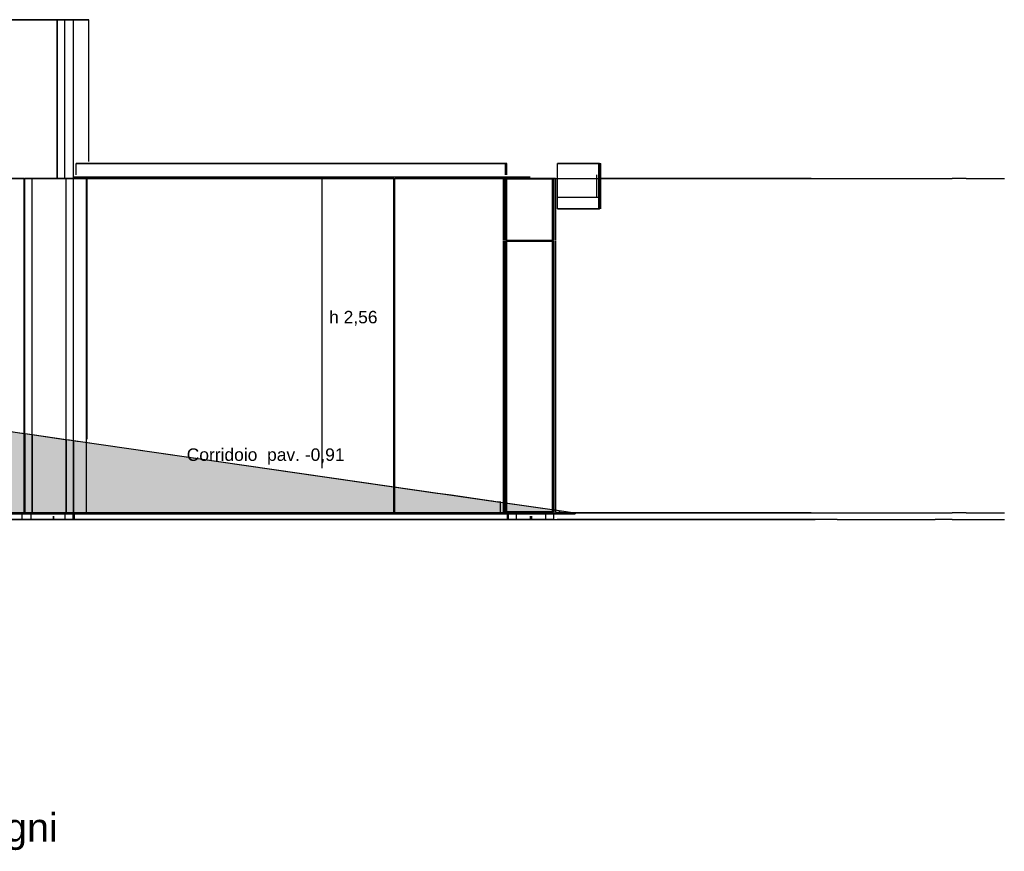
# Model space of a CAD drawing. Header units: millimetres. Extents: x -8253 to 34045, y -61360 to 6071.
# Tile 66 of 67: x 9001 to 17686, y -4285 to 3050. Entities that reach past the tile are written whole.
import ezdxf
from ezdxf.enums import TextEntityAlignment as Align

# ---------------------------------------------------------------- set-up
doc = ezdxf.new("R2010")
doc.units = ezdxf.units.MM
for name, color, linetype in [('S-QUOTE', 40, 'Continuous'), ('S-TAGLIO-PAV', 33, 'Continuous'), ('S-TAGLIO-SOFF', 8, 'Continuous'), ('S-TESTI', 7, 'Continuous'), ('S-VISTA', 8, 'Continuous')]:
    doc.layers.add(name, color=color, linetype=linetype)
doc.styles.add('VISIO', font='arial.ttf')

msp = doc.modelspace()

# ---------------------------------------------------------------- hatches: boundary and pattern name
at = {"layer": 'S-TAGLIO-PAV'}
for points in [[(6694, -1300), (6340, -1300), (6340, -1310), (5536, -1310), (4886, -1310), (4884, -1310), (4884, -672), (4884, 0), (4886, 0), (5536, -94), (6348, -210), (6696, -260), (6712, -264), (6728, -266), (9018, -596), (9026, -598), (9038, -598), (9046, -600), (9050, -600), (9108, -608), (9128, -612), (9130, -612), (9402, -652), (9408, -652), (9440, -658), (9508, -666), (9518, -668), (12684, -1124), (12712, -1128), (12806, -1142), (13162, -1194), (13170, -1194), (13214, -1202), (13246, -1206), (13738, -1276), (13740, -1278), (13768, -1282), (13780, -1282), (13900, -1300), (13798, -1300), (13742, -1300), (13670, -1300), (13432, -1300), (13388, -1300), (13244, -1300), (13210, -1300), (13202, -1300), (12700, -1300), (12664, -1300), (9526, -1300), (9504, -1300), (9432, -1300), (9398, -1300), (9392, -1300), (9120, -1300), (9118, -1300), (9098, -1300), (9028, -1300), (9018, -1300), (9010, -1300), (9000, -1300), (6694, -1300)], [(6340, -1300), (6694, -1300), (9000, -1300), (9010, -1300), (9018, -1300), (9028, -1300), (9098, -1300), (9118, -1300), (9120, -1300), (9392, -1300), (9398, -1300), (9432, -1300), (9504, -1300), (9526, -1300), (12664, -1300), (12700, -1300), (13202, -1300), (13210, -1300), (13244, -1300), (13388, -1300), (13432, -1300), (13670, -1300), (13742, -1300), (13798, -1300), (13900, -1300), (13900, -1302), (13900, -1310), (13768, -1310), (13740, -1310), (13738, -1310), (13246, -1310), (13214, -1310), (13170, -1310), (13162, -1310), (12806, -1310), (12712, -1310), (12684, -1310), (9508, -1310), (9440, -1310), (9408, -1310), (9402, -1310), (9130, -1310), (9128, -1310), (9108, -1310), (9050, -1310), (9046, -1310), (9038, -1310), (9026, -1310), (9018, -1310), (6728, -1310), (6712, -1310), (6696, -1310), (6348, -1310), (6340, -1310), (6340, -1300)]]:
    msp.add_hatch(color=33, dxfattribs=at).paths.add_polyline_path(points)

# ---------------------------------------------------------------- linework, layer by layer
at = {"layer": 'S-QUOTE'}
msp.add_line((11670.1, -906.4), (11670.1, 1650), dxfattribs=at)
at = {"layer": 'S-TAGLIO-PAV'}
for p, q in [((6727.8, -265.8), (9018.7, -595.9)), ((9018.7, -595.9), (9026.7, -597.1)), ((9026.7, -597.1), (9037.3, -598.6)), ((9037.3, -598.6), (9046.9, -600)), ((9046.9, -600), (9050, -600.7)), ((9050, -600.7), (9108.4, -608.8)), ((9108.4, -608.8), (9127.3, -611.6)), ((9127.3, -611.6), (9129.2, -611.8)), ((9129.2, -611.8), (9402.4, -651.8)), ((9402.4, -651.8), (9408.2, -652.7)), ((9408.2, -652.7), (9440.5, -657.3)), ((9440.5, -657.3), (9508, -666.7)), ((9508, -666.7), (9517, -668)), ((9517, -668), (12684.7, -1124.9)), ((12684.7, -1124.9), (12712.8, -1128.9)), ((12712.8, -1128.9), (12805.5, -1142.3)), ((12805.5, -1142.3), (13162.3, -1193.7)), ((13162.3, -1193.7), (13169.2, -1194.8)), ((13169.2, -1194.8), (13214.4, -1201.3)), ((13245.6, -1205.8), (13214.4, -1201.3)), ((13245.6, -1205.8), (13739, -1277)), ((9000.9, -1300), (9009.5, -1300)), ((9009.5, -1300), (9017.4, -1300)), ((9017.4, -1300), (9028.2, -1300)), ((9028.2, -1300), (9098.3, -1300)), ((9098.3, -1300), (9117.9, -1300)), ((9117.9, -1300), (9119.3, -1300)), ((9119.3, -1300), (9391.7, -1300)), ((9391.7, -1300), (9398.1, -1300)), ((9398.1, -1300), (9432.4, -1300)), ((9432.4, -1300), (9505, -1300)), ((9505, -1300), (9526.4, -1300)), ((9526.4, -1300), (12665, -1300)), ((12665, -1300), (12699.8, -1300)), ((12699.8, -1300), (13201.3, -1300)), ((13201.3, -1300), (13209.4, -1300)), ((13209.4, -1300), (13243.4, -1300)), ((13243.4, -1300), (13388.3, -1300)), ((13388.3, -1300), (13431.4, -1300)), ((13431.4, -1300), (13669.1, -1300)), ((13669.1, -1300), (13741.6, -1300)), ((13739, -1277), (13740.6, -1277.2)), ((13740.6, -1277.2), (13767.3, -1281)), ((13741.6, -1300), (13798.3, -1300)), ((13767.3, -1281), (13780.2, -1282.9)), ((13780.2, -1282.9), (13900, -1300)), ((13798.3, -1300), (16210.2, -1300)), ((13900, -1301.4), (13900, -1300)), ((13900, -1301.4), (13900, -1310)), ((16210.2, -1300), (16262, -1300)), ((16262, -1300), (16383.2, -1300)), ((16383.2, -1300), (16430.4, -1300)), ((16430.4, -1300), (17060.5, -1300)), ((17060.5, -1300), (17076.5, -1300)), ((17076.5, -1300), (17227.1, -1300)), ((17349.7, -1300), (17227.1, -1300)), ((17349.7, -1300), (17403.9, -1300)), ((17403.9, -1300), (17650.9, -1300)), ((17650.9, -1300), (17686.6, -1300)), ((6727.8, -1310), (9018.7, -1310)), ((9000.9, -1360), (9009.5, -1360)), ((9009.5, -1360), (9017.4, -1360)), ((9017.4, -1360), (9028.2, -1360)), ((9018.7, -1310), (9026.7, -1310)), ((9026.7, -1310), (9037.3, -1310)), ((9028.2, -1360), (9098.3, -1360)), ((9037.3, -1310), (9046.9, -1310)), ((9046.9, -1310), (9050, -1310)), ((9050, -1310), (9108.4, -1310)), ((9098.3, -1360), (9117.9, -1360)), ((9108.4, -1310), (9127.3, -1310)), ((9117.9, -1360), (9119.3, -1360)), ((9391.7, -1360), (9119.3, -1360)), ((9127.3, -1310), (9129.2, -1310)), ((9129.2, -1310), (9402.4, -1310)), ((9391.7, -1360), (9398.1, -1360)), ((9398.1, -1360), (9432.4, -1360)), ((9402.4, -1310), (9408.2, -1310)), ((9408.2, -1310), (9440.5, -1310)), ((9432.4, -1360), (9505, -1360)), ((9440.5, -1310), (9508, -1310)), ((9505, -1360), (9526.4, -1360)), ((12684.7, -1310), (9508, -1310)), ((9526.4, -1360), (12665, -1360)), ((12665, -1360), (12699.8, -1360)), ((12684.7, -1310), (12712.8, -1310)), ((12699.8, -1360), (12808.7, -1360)), ((12712.8, -1310), (12805.5, -1310)), ((12805.5, -1310), (13162.3, -1310)), ((12808.7, -1360), (13201.3, -1360)), ((13162.3, -1310), (13169.2, -1310)), ((13169.2, -1310), (13214.4, -1310)), ((13201.3, -1360), (13209.4, -1360)), ((13209.4, -1360), (13243.4, -1360)), ((13214.4, -1310), (13245.6, -1310)), ((13243.4, -1360), (13388.3, -1360)), ((13245.6, -1310), (13739, -1310)), ((13388.3, -1360), (13431.4, -1360)), ((13431.4, -1360), (13669.1, -1360)), ((13669.1, -1360), (13741.6, -1360)), ((13739, -1310), (13740.6, -1310)), ((13740.6, -1310), (13767.3, -1310)), ((16210.2, -1360), (13741.6, -1360)), ((13767.3, -1310), (13900, -1310)), ((16210.2, -1360), (16262, -1360)), ((16262, -1360), (16383.2, -1360)), ((16383.2, -1360), (16430.4, -1360)), ((16430.4, -1360), (16504.6, -1360)), ((16504.6, -1360), (17060.5, -1360)), ((17060.5, -1360), (17076.5, -1360)), ((17227.1, -1360), (17076.5, -1360)), ((17227.1, -1360), (17349.7, -1360)), ((17349.7, -1360), (17403.9, -1360)), ((17403.9, -1360), (17650.9, -1360)), ((17650.9, -1360), (17686.6, -1360))]:
    msp.add_line(p, q, dxfattribs=at)
at = {"layer": 'S-TAGLIO-SOFF'}
for p, q in [((9000.9, 1650), (9009.5, 1650)), ((9009.5, 1650), (9017.4, 1650)), ((9017.4, 1650), (9028.2, 1650)), ((9028.2, 1650), (9098.3, 1650)), ((9098.3, 1650), (9117.9, 1650)), ((9117.9, 1650), (9119.3, 1650)), ((9119.3, 1650), (9391.7, 1650)), ((9391.7, 1650), (9398.1, 1650)), ((9398.1, 1650), (9432.4, 1650)), ((9432.4, 1650), (9505, 1650)), ((9505, 1650), (9526.4, 1650)), ((9526.4, 1650), (12665, 1650)), ((12665, 1650), (12699.8, 1650)), ((12699.8, 1650), (13201.3, 1650)), ((13201.3, 1650), (13209.4, 1650)), ((13209.4, 1650), (13243.4, 1650)), ((13243.4, 1650), (13388.3, 1650)), ((13388.3, 1650), (13431.4, 1650)), ((13431.4, 1650), (13669.1, 1650)), ((13669.1, 1650), (13741.6, 1650)), ((13741.6, 1650), (13798.3, 1650)), ((13798.3, 1650), (16210.2, 1650)), ((16210.2, 1650), (16262, 1650)), ((16262, 1650), (16383.2, 1650)), ((16383.2, 1650), (16430.4, 1650)), ((16430.4, 1650), (17060.5, 1650)), ((17060.5, 1650), (17076.5, 1650)), ((17076.5, 1650), (17227.1, 1650)), ((17349.7, 1650), (17227.1, 1650)), ((17349.7, 1650), (17403.9, 1650)), ((17403.9, 1650), (17650.9, 1650)), ((17650.9, 1650), (17686.6, 1650))]:
    msp.add_line(p, q, dxfattribs=at)
at = {"layer": 'S-VISTA'}
for p, q in [((9330, 3050), (8746, 3050)), ((8782.9, 3050), (9040, 3050)), ((9140, 3050), (8858, 3050)), ((8859, 3050), (9210, 3050)), ((9045, 3050), (9110, 3050)), ((9110, 3050), (9410, 3050)), ((9210, 3050), (9145, 3050)), ((9610, 3050), (9210, 3050)), ((9210, 3050), (9275, 3050)), ((9275, 3050), (9610, 3050)), ((9330, 1650), (9330, 3050)), ((9400, 3050), (9335, 3050)), ((9335, 1650), (9335, 3050)), ((9475, 3050), (9400, 3050)), ((9400, 1650), (9400, 3050)), ((9410, 3050), (9475, 3050)), ((9475, 1650), (9475, 3050)), ((9475, 1800), (9475, 3050)), ((9610, 1800), (9610, 3050)), ((9610, 1800), (9610, 3050)), ((9498, 1783), (13287, 1783)), ((13297, 1783), (9498, 1783)), ((9498, 1683), (9498, 1783)), ((9498, 1683), (9498, 1783)), ((13287, 1683), (13287, 1783)), ((13287, 1683), (13287, 1783)), ((13297, 1683), (13297, 1783)), ((13297, 1683), (13297, 1783)), ((14114, 1783), (13746, 1783)), ((13746, 1783), (14114, 1783)), ((13746, 1383), (13746, 1783)), ((13746, 1383), (13746, 1783)), ((14048, 1783), (14128, 1783)), ((14108, 1783), (14048, 1783)), ((14108, 1383), (14108, 1783)), ((14114, 1383), (14114, 1783)), ((14114, 1383), (14114, 1783)), ((14128, 1683), (14128, 1783)), ((14128, 1383), (14128, 1783)), ((13305, 1660), (9475, 1660)), ((13304.8, 1660), (13505, 1660)), ((13380, 1660), (13305, 1660)), ((13505, 1660), (13380, 1660)), ((14093, 1633), (14093, 1683)), ((14118, 1633), (14118, 1683)), ((6400, 1650), (9020, 1650)), ((9040, 1650), (6612.3, 1650)), ((6613.4, 1650), (9330, 1650)), ((9020, 1650), (9100, 1650)), ((9040, -1300), (9040, 1650)), ((9110, 1650), (9045, 1650)), ((9045, -1300), (9045, 1650)), ((9100, 1650), (9400, 1650)), ((9410, 1650), (9110, 1650)), ((9110, -1300), (9110, 1650)), ((9335, 1650), (9400, 1650)), ((9400, 1650), (9470, 1650)), ((9400, 1650), (9475, 1650)), ((9475, 1650), (9410, 1650)), ((9410, -1300), (9410, 1650)), ((9590, 1650), (9475, 1650)), ((9475, -1300), (9475, 1650)), ((9475, -1300), (9475, 1650)), ((9480, 1650), (13300, 1650)), ((9480, 1650), (9675, 1650)), ((9675, 1650), (9590, 1650)), ((9590, -1300), (9590, 1650)), ((12300, 1650), (9595, 1650)), ((9595, 1650), (9680, 1650)), ((9595, -650), (9595, 1650)), ((9680, 1650), (12300, 1650)), ((12300, -1300), (12300, 1650)), ((12305, 1650), (13300, 1650)), ((13300, 1650), (12310, 1650)), ((12310, -1300), (12310, 1650)), ((13269, 1103), (13269, 1645)), ((13273, 1103), (13273, 1645)), ((13287, 1103), (13287, 1645)), ((13295, 1650), (13705, 1650)), ((13295, -1200), (13295, 1650)), ((13705, 1645), (13295, 1645)), ((13295, 1103), (13295, 1645)), ((13295, 1103), (13295, 1645)), ((13299, 1645), (13701, 1645)), ((13299, 1103), (13299, 1645)), ((13310, 1650), (13380, 1650)), ((13727.1, 1650), (13326.4, 1650)), ((13329.4, 1650), (13731, 1650)), ((13705, 1650), (13346.2, 1650)), ((13380, 1650), (13640, 1650)), ((13640, 1650), (13515, 1650)), ((13515, 1650), (13765.3, 1650)), ((13640, 1650), (13710, 1650)), ((13710, 1650), (13640, 1650)), ((13701, 1103), (13701, 1645)), ((13705, -1300), (13705, 1650)), ((13705, 1103), (13705, 1645)), ((13705, 1103), (13705, 1645)), ((13713, 1103), (13713, 1645)), ((13727, 1103), (13727, 1645)), ((13731, 1103), (13731, 1645)), ((14093, 1483), (14093, 1633)), ((14113, 1483), (14113, 1633)), ((15981, 1650), (14127.8, 1650)), ((14132.5, 1650), (15989.7, 1650)), ((14165.9, 1650), (16018.3, 1650)), ((14118, 1483), (13746, 1483)), ((13746, 1383), (13746, 1483)), ((14118, 1383), (14118, 1483)), ((13727, 1103), (13727, 1374)), ((13727, 1103), (13727, 1374)), ((13727, 1103), (13727, 1374)), ((13731, 1103), (13731, 1374)), ((13731, 1103), (13731, 1374)), ((13731, 1103), (13731, 1374)), ((14118, 1383), (13746, 1383)), ((13746, 1383), (14114, 1383)), ((14114, 1383), (13746, 1383)), ((14108, 1383), (14048, 1383)), ((13269, -1290), (13269, 1097)), ((13273, -1290), (13273, 1097)), ((13287, -1290), (13287, 1097)), ((13705, 1103), (13295, 1103)), ((13705, 1097), (13295, 1097)), ((13295, -1188.4), (13295, 1097)), ((13295, -1188.4), (13295, 1097)), ((13299, 1103), (13701, 1103)), ((13299, 1097), (13701, 1097)), ((13299, -1290), (13299, 1097)), ((13701, -1290), (13701, 1097)), ((13705, -1290), (13705, 1097)), ((13705, -1290), (13705, 1097)), ((13713, -1290), (13713, 1097)), ((13727, -1290), (13727, 1097)), ((13727, -1290), (13727, 1097)), ((13727, -1290), (13727, 1097)), ((13727, -1290), (13727, 1097)), ((13731, -1290), (13731, 1097)), ((13731, -1290), (13731, 1097)), ((13731, -1290), (13731, 1097)), ((13731, -1290), (13731, 1097)), ((6410, -220), (9040, -599)), ((9040, -599), (9040, -1310)), ((9045, -600), (9110, -609)), ((9045, -600), (9045, -1310)), ((9110, -609), (9410, -653)), ((9110, -609), (9110, -1310)), ((9410, -653), (9475, -662)), ((9410, -653), (9410, -1310)), ((9475, -662), (13240, -1205)), ((9475, -662), (9475, -1310)), ((9475, -662), (9475, -1310)), ((13240, -1205), (13760, -1280)), ((13240, -1205), (13240, -1310)), ((13240, -1205), (13240, -1310)), ((9027.7, -1300), (6055, -1300)), ((6060, -1300), (9028.2, -1300)), ((6400, -1300), (9020, -1300)), ((9040, -1300), (6410, -1300)), ((9020, -1300), (9100, -1300)), ((9020, -1300), (9020, -1360)), ((9110, -1300), (9045, -1300)), ((9100, -1300), (9400, -1300)), ((9100, -1300), (9100, -1360)), ((9410, -1300), (9110, -1300)), ((9400, -1300), (9470, -1300)), ((9400, -1300), (9400, -1360)), ((9475, -1300), (9410, -1300)), ((9470, -1300), (9470, -1360)), ((9590, -1300), (9475, -1300)), ((9480, -1300), (13300, -1300)), ((9480, -1300), (9480, -1360)), ((12300, -1300), (9595, -1300)), ((13300, -1300), (12310, -1300)), ((13705, -1290), (13295, -1290)), ((13295, -1300), (13705, -1300)), ((13299, -1290), (13701, -1290)), ((13300, -1300), (13300, -1360)), ((13310, -1300), (13380, -1300)), ((13310, -1300), (13310, -1360)), ((13380, -1300), (13640, -1300)), ((13380, -1300), (13380, -1360)), ((13640, -1300), (13710, -1300)), ((13640, -1300), (13640, -1360)), ((13710, -1300), (13710, -1360)), ((13710, -1300), (13710, -1360)), ((13715.3, -1300), (16018.3, -1300)), ((15981, -1300), (13727.1, -1300)), ((13760, -1280), (13900, -1300)), ((13760, -1280), (13760, -1310)), ((13760, -1280), (13760, -1310)), ((6400, -1360), (9020, -1360)), ((6410, -1310), (9040, -1310)), ((6915, -1360), (9300, -1360)), ((9300, -1360), (6915, -1360)), ((9020, -1360), (9100, -1360)), ((9045, -1310), (9110, -1310)), ((9100, -1360), (9400, -1360)), ((9110, -1310), (9410, -1310)), ((9300, -1330), (9300, -1360)), ((9300, -1330), (9300, -1360)), ((9300, -1360), (9300, -1330)), ((9300, -1360), (9300, -1330)), ((9300, -1360), (13505, -1360)), ((9400, -1360), (9300, -1360)), ((9400, -1330), (9400, -1360)), ((9400, -1360), (9470, -1360)), ((9475, -1360), (9400, -1360)), ((9410, -1310), (9475, -1310)), ((9475, -1310), (13240, -1310)), ((9475, -1330), (9475, -1360)), ((9475, -1330), (9475, -1360)), ((13305, -1360), (9475, -1360)), ((9480, -1360), (13300, -1360)), ((13240, -1310), (13760, -1310)), ((13305, -1330), (13305, -1360)), ((13305, -1330), (13305, -1360)), ((13380, -1360), (13305, -1360)), ((13310, -1360), (13380, -1360)), ((13380, -1330), (13380, -1360)), ((13380, -1360), (13640, -1360)), ((13505, -1360), (13380, -1360)), ((13505, -1330), (13505, -1360)), ((13505, -1330), (13505, -1360)), ((13515, -1330), (13515, -1360)), ((13515, -1330), (13515, -1360)), ((13515, -1360), (16018.3, -1360)), ((13640, -1360), (13515, -1360)), ((13640, -1330), (13640, -1360)), ((13710, -1360), (13640, -1360)), ((13640, -1360), (13710, -1360)), ((13760, -1310), (13900, -1310))]:
    msp.add_line(p, q, dxfattribs=at)

# ---------------------------------------------------------------- texts
at = {"layer": 'S-QUOTE', "style": 'VISIO'}
msp.add_text('h 2,56', height=110, dxfattribs=at).set_placement((11730.1, 371.8))
at = {"layer": 'S-TESTI', "style": 'VISIO'}
msp.add_text('Corridoio  pav. -0,91', height=110, dxfattribs=at).set_placement((11170.1, -786.4), align=Align.MIDDLE_CENTER)
msp.add_text('Sezione B-B  Aula 6, laboratorio, corridoio, soppalco e bagni', height=250, dxfattribs=at).set_placement((0, -4200))

doc.saveas('drawing.dxf')
